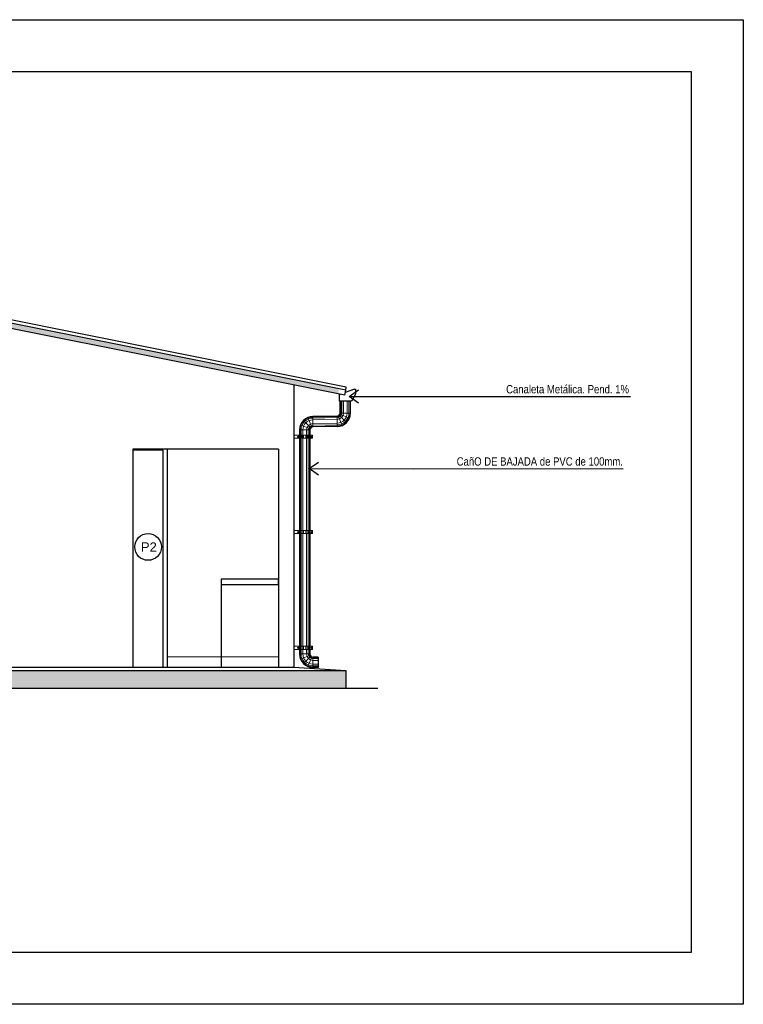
# Model space of a CAD drawing. Header units: millimetres. Extents: x 201 to 840, y 135 to 685.
# Tile 42 of 219: x 318.47 to 325.44, y 150.13 to 159.61. Entities that reach past the tile are written whole.
import ezdxf
from ezdxf.enums import TextEntityAlignment as Align

# ---------------------------------------------------------------- set-up
doc = ezdxf.new("R2010")
doc.units = ezdxf.units.MM
for name, color, linetype, lineweight in [('001', 1, 'Continuous', 5), ('01 DETALLES', 2, 'Continuous', 5), ('hatch', 1, 'Continuous', 5), ('LLAMADAS TEXTO', 2, 'Continuous', 13)]:
    doc.layers.add(name, color=color, linetype=linetype, lineweight=lineweight)
for name, color, linetype in [('01', 1, 'Continuous'), ('03', 3, 'Continuous'), ('04', 4, 'Continuous'), ('05', 5, 'Continuous'), ('EQUIPAMIENTO', 2, 'Continuous'), ('HACHT TIERRA', 252, 'Continuous'), ('L1', 2, 'Continuous'), ('LAMINA', 6, 'Continuous'), ('LLAMADAS', 1, 'Continuous')]:
    doc.layers.add(name, color=color, linetype=linetype)
doc.styles.add('ARIAL', font='arial.ttf', dxfattribs={"height": 0.06})
doc.styles.add('nuevo', font='arial.ttf')
doc.styles.get("Standard").update_dxf_attribs({"font": 'arial.ttf'})
doc.dimstyles.new('05', dxfattribs={"dimscale": 0, "dimtxt": 0.09, "dimasz": 0.05, "dimexe": 0, "dimexo": 0, "dimgap": 0, "dimtad": 0, "dimzin": 0, "dimdsep": 46, "dimtxsty": 'Standard', "dimblk": 'OPEN90', "dimcen": 0.25, "dimclrd": 1, "dimclre": 1, "dimclrt": 3, "dimadec": 0, "dimazin": 0, "dimtfac": 1, "dimtofl": 0, "dimtmove": 2, "dimatfit": 3, "dimldrblk": 'BOXFILLED', "dimfxl": 1, "dimtolj": 1, "dimtzin": 0, "dimarcsym": 0})

# ---------------------------------------------------------------- blocks, each defined once
blk = doc.blocks.new('A$C12796364')
at = {"layer": 'hatch'}
h = blk.add_hatch(dxfattribs=at)
h.set_pattern_fill('AR-SAND', color=256, scale=0.0008)
h.set_pattern_definition([(37.5, (-510.91465, -330.79265), (-0.001280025, 0.039153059), [0, -0.0308864, 0, -0.034544, 0, -0.03302]), (7.5, (-510.91465, -330.79265), (0.0359618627, 0.057346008), [0, -0.0166624, 0, -0.0278384, 0, -0.010668]), (327.5, (-510.939644, -330.79265), (0.0632793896, 0.0001149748), [0, -0.01016, 0, -0.036576, 0, -0.047752]), (317.5, (-510.939644, -330.79265), (0.061084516, 0.017834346), [0, -0.00508, 0, -0.0239776, 0, -0.027432])])
h.paths.add_polyline_path([(-0.5853, -0.0461), (-0.5755, -0.0951), (2.875, 0.5949), (2.8652, 0.6439)])
h.paths.add_polyline_path([(6.1535, -0.0607), (6.1633, -0.0117), (2.8848, 0.6439), (2.875, 0.5949)])
at = {"layer": '01', "ltscale": 0.01}
for p, q in [((-0.6538, -0.0292), (2.8593, 0.6734)), ((2.8652, 0.6439), (2.8593, 0.6734)), ((2.8848, 0.6439), (2.8907, 0.6734)), ((5.2, 0.2116), (2.8907, 0.6734)), ((6.2, 0.0116), (5.2, 0.2116)), ((5.2964, 0.1883), (5.1942, 0.15)), ((6.1941, -0.0178), (6.2, 0.0116)), ((-0.648, -0.0586), (-0.6538, -0.0292)), ((6.29, -0.0107), (6.1879, -0.049))]:
    blk.add_line(p, q, dxfattribs=at)
at = {"layer": '01', "color": 1}
for p, q in [((5.162, 0.1379), (5.1619, 0.1379)), ((6.1556, -0.0611), (6.1556, -0.0612))]:
    blk.add_line(p, q, dxfattribs=at)
at = {"layer": '01'}
blk.add_line((-0.7327, -0.0492), (-0.6431, -0.0828), dxfattribs=at)
at = {"layer": '03'}
for p, q in [((2.575, 0.6267), (2.875, 0.6867)), ((2.577, 0.6169), (2.875, 0.6765)), ((3.175, 0.6267), (2.875, 0.6867)), ((2.875, 0.6765), (2.875, 0.6867)), ((2.875, 0.6765), (2.875, 0.6867)), ((3.173, 0.6169), (2.875, 0.6765)), ((-0.648, -0.0586), (2.8652, 0.6439)), ((-0.6382, -0.1076), (2.875, 0.5949)), ((2.575, 0.6267), (2.577, 0.6169)), ((2.875, 0.5949), (2.8652, 0.6439)), ((2.875, 0.5949), (2.8848, 0.6439)), ((5.1843, 0.1331), (2.875, 0.5949)), ((5.1941, 0.1821), (2.8848, 0.6439)), ((3.175, 0.6267), (3.173, 0.6169)), ((6.1843, -0.0669), (5.1843, 0.1331)), ((5.1907, 0.1322), (5.2005, 0.1812)), ((6.1941, -0.0178), (5.1941, 0.1821)), ((-0.6382, -0.1076), (-0.648, -0.0586)), ((6.1843, -0.0669), (6.1941, -0.0178))]:
    blk.add_line(p, q, dxfattribs=at)
at = {"layer": '05'}
for points in [[(2.835, 0.5869), (2.835, 0.4369), (2.915, 0.4369), (2.915, 0.5869)], [(5.2964, 0.1883), (5.3064, 0.1883), (5.3064, 0.1383), (5.2669, 0.0729), (5.1519, 0.0729), (5.1519, 0.1379), (5.1619, 0.1379)], [(-0.7328, -0.0492), (-0.7428, -0.0492), (-0.7428, -0.0992), (-0.7033, -0.1646), (-0.5883, -0.1646), (-0.5883, -0.0996), (-0.5983, -0.0996)], [(6.29, -0.0107), (6.3, -0.0107), (6.3, -0.0607), (6.2606, -0.1262), (6.1456, -0.1262), (6.1456, -0.0612), (6.1556, -0.0612)]]:
    blk.add_lwpolyline(points, dxfattribs=at)

msp = doc.modelspace()

# ---------------------------------------------------------------- hatches: boundary and pattern name
at = {"layer": 'HACHT TIERRA'}
msp.add_hatch(color=256, dxfattribs=at).paths.add_polyline_path([(321.6129, 153.3433), (315.7643, 153.3433), (315.7643, 153.3433), (315.7642, 153.1733), (321.6129, 153.1733)])

# ---------------------------------------------------------------- linework, layer by layer
at = {"layer": '001'}
for p, q in [((321.5627, 155.8206), (321.5627, 155.9355)), ((321.5726, 155.8206), (321.5726, 155.9355)), ((321.5897, 155.8206), (321.5897, 155.9355)), ((321.6252, 155.8206), (321.6252, 155.9355)), ((321.6423, 155.8206), (321.6423, 155.9355)), ((321.6522, 155.8206), (321.6522, 155.9355)), ((321.528, 155.7859), (321.2957, 155.7817)), ((321.528, 155.776), (321.2957, 155.7718)), ((321.528, 155.7589), (321.2957, 155.7546)), ((321.528, 155.7234), (321.2957, 155.7192)), ((321.528, 155.7063), (321.2957, 155.7021)), ((321.528, 155.7911), (321.528, 155.6911)), ((321.2662, 155.6575), (321.1662, 155.6575)), ((321.528, 155.6964), (321.2957, 155.6922)), ((319.8962, 153.4733), (320.4142, 153.4733))]:
    msp.add_line(p, q, dxfattribs=at)
at = {"layer": '001', "ltscale": 0.05}
for p, q in [((321.5488, 155.7998), (321.6195, 155.7291)), ((321.5552, 155.8093), (321.6476, 155.771)), ((321.2685, 155.6688), (321.1761, 155.707)), ((321.2749, 155.6783), (321.2042, 155.749)), ((321.2844, 155.6847), (321.2461, 155.7771)), ((321.5393, 155.7934), (321.5776, 155.701)), ((321.1715, 154.689), (321.1715, 155.6575)), ((321.1814, 154.689), (321.1814, 155.6575)), ((321.1985, 154.689), (321.1985, 155.6575)), ((321.234, 154.689), (321.234, 155.6575)), ((321.2511, 154.689), (321.2511, 155.6575)), ((321.261, 154.689), (321.261, 155.6575)), ((321.1715, 153.5754), (321.1715, 154.6596)), ((321.1814, 153.5754), (321.1814, 154.6596)), ((321.1985, 153.5754), (321.1985, 154.6596)), ((321.234, 153.5754), (321.234, 154.6596)), ((321.2511, 153.5754), (321.2511, 154.6596)), ((321.261, 153.5754), (321.261, 154.6596)), ((321.1715, 153.5014), (321.1715, 153.546)), ((321.1814, 153.5014), (321.1814, 153.546)), ((321.1985, 153.5014), (321.1985, 153.546)), ((321.234, 153.5014), (321.234, 153.546)), ((321.2511, 153.5014), (321.2511, 153.546)), ((321.261, 153.5014), (321.261, 153.546)), ((321.2662, 153.5014), (321.1662, 153.5014)), ((321.2685, 153.4902), (321.1761, 153.4519)), ((321.2749, 153.4806), (321.2042, 153.4099)), ((321.2844, 153.4743), (321.2461, 153.3819)), ((321.2957, 153.472), (321.2957, 153.372)), ((321.3457, 153.4667), (321.2957, 153.4667)), ((321.3457, 153.4569), (321.2957, 153.4569)), ((321.3457, 153.4397), (321.2957, 153.4397)), ((321.3457, 153.4043), (321.2957, 153.4043)), ((321.3457, 153.3872), (321.2957, 153.3872)), ((321.3457, 153.3773), (321.2957, 153.3773))]:
    msp.add_line(p, q, dxfattribs=at)
at = {"layer": '001', "ltscale": 0.8}
for p, q in [((321.5574, 155.8206), (321.5574, 155.8206)), ((321.6574, 155.8206), (321.5574, 155.8206)), ((321.6574, 155.8206), (321.5574, 155.8206)), ((321.2957, 155.7869), (321.2957, 155.6869))]:
    msp.add_line(p, q, dxfattribs=at)
at = {"layer": '001', "ltscale": 0.05}
for centre, radius, start, end in [((321.528, 155.8206), 0.1241, 270, 360), ((321.528, 155.8206), 0.1143, 270, 360), ((321.528, 155.8206), 0.0971, 270, 360), ((321.528, 155.8206), 0.0617, 270, 360), ((321.528, 155.8206), 0.0446, 270, 360), ((321.528, 155.8206), 0.0347, 270, 360), ((321.2957, 155.6575), 0.1241, 90, 180), ((321.2957, 155.6575), 0.1143, 90, 180), ((321.2957, 155.6575), 0.0971, 90, 180), ((321.2957, 155.6575), 0.0617, 90, 180), ((321.2957, 155.6575), 0.0446, 90, 180), ((321.2957, 155.6575), 0.0347, 90, 180), ((321.2957, 153.5014), 0.1241, 180, 270), ((321.2957, 153.5014), 0.1143, 180, 270), ((321.2957, 153.5014), 0.0971, 180, 270), ((321.2957, 153.5014), 0.0617, 180, 270), ((321.2957, 153.5014), 0.0446, 180, 270), ((321.2957, 153.5014), 0.0347, 180, 270)]:
    msp.add_arc(centre, radius, start, end, dxfattribs=at)
at = {"layer": '01', "ltscale": 0.8}
for p, q in [((321.5574, 155.8206), (321.5574, 155.9355)), ((321.6574, 155.8206), (321.6574, 155.9355)), ((321.528, 155.7911), (321.2957, 155.7869)), ((321.528, 155.6911), (321.2957, 155.6869))]:
    msp.add_line(p, q, dxfattribs=at)
at = {"layer": '01'}
for p, q in [((321.1662, 155.6575), (321.1662, 154.689)), ((321.2662, 155.6575), (321.2662, 154.689)), ((321.1662, 154.6596), (321.1662, 153.5754)), ((321.2662, 154.6596), (321.2662, 153.5754)), ((321.1662, 153.546), (321.1662, 153.5014)), ((321.2662, 153.546), (321.2662, 153.5014)), ((321.3457, 153.472), (321.2957, 153.472)), ((321.3457, 153.472), (321.3457, 153.372)), ((321.3457, 153.372), (321.2957, 153.372))]:
    msp.add_line(p, q, dxfattribs=at)
at = {"layer": '01', "color": 1}
for points in [[(319.8537, 153.3733), (319.8537, 155.4615), (319.5642, 155.4615)], [(319.8962, 153.3733), (319.8962, 155.4733)]]:
    msp.add_lwpolyline(points, dxfattribs=at)
at = {"layer": '01'}
for centre, radius, start, end in [((321.528, 155.8206), 0.0294, 270, 360), ((321.528, 155.8206), 0.1294, 270, 360), ((321.2957, 155.6575), 0.1294, 90, 180), ((321.2957, 155.6575), 0.0294, 90, 180), ((321.2957, 153.5014), 0.1294, 180, 270), ((321.2957, 153.5014), 0.0294, 180, 270)]:
    msp.add_arc(centre, radius, start, end, dxfattribs=at)
at = {"layer": '01 DETALLES', "ltscale": 0.05}
for p, q in [((321.1658, 155.6065), (321.1658, 155.5771)), ((321.1678, 155.6065), (321.1678, 155.5771)), ((321.1717, 155.6065), (321.1717, 155.5771)), ((321.179, 155.6065), (321.179, 155.5771)), ((321.1921, 155.6065), (321.1921, 155.5771)), ((321.2041, 155.6065), (321.2041, 155.5771)), ((321.2286, 155.6065), (321.2286, 155.5771)), ((321.2407, 155.6065), (321.2407, 155.5771)), ((321.2538, 155.6065), (321.2538, 155.5771)), ((321.2611, 155.6065), (321.2611, 155.5771)), ((321.265, 155.6065), (321.265, 155.5771)), ((321.267, 155.6065), (321.267, 155.5771)), ((321.1658, 154.689), (321.1658, 154.6596)), ((321.1678, 154.689), (321.1678, 154.6596)), ((321.1717, 154.689), (321.1717, 154.6596)), ((321.179, 154.689), (321.179, 154.6596)), ((321.1921, 154.689), (321.1921, 154.6596)), ((321.2041, 154.689), (321.2041, 154.6596)), ((321.2286, 154.689), (321.2286, 154.6596)), ((321.2407, 154.689), (321.2407, 154.6596)), ((321.2538, 154.689), (321.2538, 154.6596)), ((321.2611, 154.689), (321.2611, 154.6596)), ((321.265, 154.689), (321.265, 154.6596)), ((321.267, 154.689), (321.267, 154.6596)), ((321.1658, 153.5754), (321.1658, 153.546)), ((321.1678, 153.5754), (321.1678, 153.546)), ((321.1717, 153.5754), (321.1717, 153.546)), ((321.179, 153.5754), (321.179, 153.546)), ((321.1921, 153.5754), (321.1921, 153.546)), ((321.2041, 153.5754), (321.2041, 153.546)), ((321.2286, 153.5754), (321.2286, 153.546)), ((321.2407, 153.5754), (321.2407, 153.546)), ((321.2538, 153.5754), (321.2538, 153.546)), ((321.2611, 153.5754), (321.2611, 153.546)), ((321.265, 153.5754), (321.265, 153.546)), ((321.267, 153.5754), (321.267, 153.546))]:
    msp.add_line(p, q, dxfattribs=at)
at = {"layer": '01 DETALLES'}
msp.add_line((320.4142, 153.4733), (320.9642, 153.4733), dxfattribs=at)
at = {"layer": '01 DETALLES', "ltscale": 0.05}
for points in [[(321.1135, 155.5771), (321.292, 155.5771), (321.292, 155.6065), (321.1135, 155.6065)], [(321.1508, 155.5945), (321.1539, 155.5945), (321.1554, 155.5918), (321.1539, 155.5891), (321.1508, 155.5891), (321.1492, 155.5918), (321.1508, 155.5945)], [(321.282, 155.5945), (321.2789, 155.5945), (321.2774, 155.5918), (321.2789, 155.5891), (321.282, 155.5891), (321.2836, 155.5918), (321.282, 155.5945)], [(321.1135, 154.6596), (321.292, 154.6596), (321.292, 154.689), (321.1135, 154.689)], [(321.1508, 154.677), (321.1539, 154.677), (321.1554, 154.6743), (321.1539, 154.6716), (321.1508, 154.6716), (321.1492, 154.6743), (321.1508, 154.677)], [(321.282, 154.677), (321.2789, 154.677), (321.2774, 154.6743), (321.2789, 154.6716), (321.282, 154.6716), (321.2836, 154.6743), (321.282, 154.677)], [(321.1135, 153.546), (321.292, 153.546), (321.292, 153.5754), (321.1135, 153.5754)], [(321.1508, 153.5634), (321.1539, 153.5634), (321.1554, 153.5607), (321.1539, 153.5581), (321.1508, 153.5581), (321.1492, 153.5607), (321.1508, 153.5634)], [(321.282, 153.5634), (321.2789, 153.5634), (321.2774, 153.5607), (321.2789, 153.5581), (321.282, 153.5581), (321.2836, 153.5607), (321.282, 153.5634)]]:
    msp.add_lwpolyline(points, dxfattribs=at)
for centre, radius in [((321.1523, 155.5918), 0.00549), ((321.1523, 155.5918), 0.00272), ((321.2805, 155.5918), 0.00549), ((321.2805, 155.5918), 0.00272), ((321.1523, 154.6743), 0.00549), ((321.1523, 154.6743), 0.00272), ((321.2805, 154.6743), 0.00549), ((321.2805, 154.6743), 0.00272), ((321.1523, 153.5607), 0.00549), ((321.1523, 153.5607), 0.00272), ((321.2805, 153.5607), 0.00549), ((321.2805, 153.5607), 0.00272)]:
    msp.add_circle(centre, radius, dxfattribs=at)
at = {"layer": '03'}
msp.add_line((314.4754, 153.1733), (321.9197, 153.1733), dxfattribs=at)
at = {"layer": '04', "ltscale": 0.01}
for p, q in [((321.113, 156.0901), (321.113, 153.3733)), ((320.9642, 155.4733), (320.9642, 153.3733))]:
    msp.add_line(p, q, dxfattribs=at)
at = {"layer": '04'}
for p, q in [((315.7643, 153.3433), (321.613, 153.3433)), ((321.6129, 153.3433), (321.6129, 153.1733))]:
    msp.add_line(p, q, dxfattribs=at)
for points in [[(320.9642, 155.4733), (319.5642, 155.4733), (319.5642, 153.3733)], [(315.7643, 153.3433), (316.2642, 153.3733), (321.113, 153.3733), (321.613, 153.3433)]]:
    msp.add_lwpolyline(points, dxfattribs=at)
at = {"layer": 'EQUIPAMIENTO', "color": 1, "ltscale": 0.5}
msp.add_line((320.4142, 154.1715), (320.4142, 153.3733), dxfattribs=at)
at = {"layer": 'EQUIPAMIENTO'}
msp.add_lwpolyline([(320.4142, 154.1715), (320.9642, 154.1715), (320.9642, 154.2215), (320.4142, 154.2215)], close=True, dxfattribs=at)
at = {"layer": 'L1'}
msp.add_circle((319.71, 154.5315), 0.1286, dxfattribs=at)
at = {"layer": 'LAMINA', "color": 7}
for p, q in [((310.1878, 159.6062), (325.4354, 159.6062)), ((325.4354, 159.6062), (325.4354, 150.1296)), ((325.4354, 150.1296), (310.1878, 150.1296))]:
    msp.add_line(p, q, dxfattribs=at)
at = {"layer": 'LAMINA'}
for p, q in [((310.8878, 159.1062), (324.9354, 159.1062)), ((324.9354, 159.1062), (324.9354, 150.6296)), ((324.9354, 150.6296), (310.8878, 150.6296))]:
    msp.add_line(p, q, dxfattribs=at)

# ---------------------------------------------------------------- block references
at = {"layer": '03', "xscale": -1}
msp.add_blockref('A$C12796364', (320.963, 156.1001), dxfattribs=at)

# ---------------------------------------------------------------- texts
at = {"layer": 'L1', "color": 4, "style": 'ARIAL'}
msp.add_attdef('P2', text='p1', height=0.09, dxfattribs=at).set_placement((319.7171, 154.5315), align=Align.MIDDLE)
at = {"layer": 'LLAMADAS TEXTO', "ltscale": 0.01, "char_height": 0.08, "width": 4.326649, "attachment_point": 3, "style": 'nuevo'}
for s, insert in [('{\\fTechnic|b0|i0|c2|p2;Canaleta Metálica. Pend. 1%}', (324.3357, 156.0895)), ('{\\fTechnic|b0|i0|c2|p2;CañO DE BAJADA de PVC de 100mm.}', (324.2776, 155.3944))]:
    msp.add_mtext(s, dxfattribs=dict(at, insert=insert))

# ---------------------------------------------------------------- leaders
at = {"layer": 'LLAMADAS'}
for points in [[(321.6452, 155.9801), (324.3491, 155.98)], [(321.2594, 155.285), (324.2786, 155.2849)]]:
    msp.add_leader(points, dimstyle='05', override={"dimscale": 1, "dimasz": 0.09, "dimldrblk": 'OPEN90'}, dxfattribs=at)

doc.saveas('drawing.dxf')
